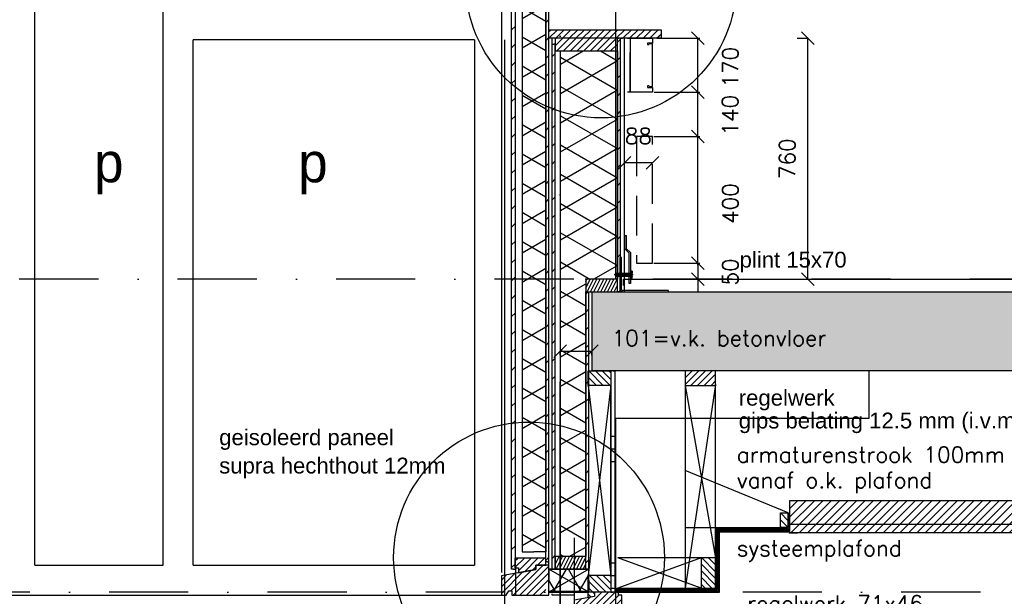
# Model space of a CAD drawing. Extents: x 102559 to 245130, y 44436 to 138999.
# Tile 9 of 30: x 157384 to 160492, y 98295 to 100115. Entities that reach past the tile are written whole.
import ezdxf

# ---------------------------------------------------------------- set-up
doc = ezdxf.new("R2010")
doc.units = 0
doc.header["$LTSCALE"] = 20
doc.header["$MEASUREMENT"] = 0
doc.header["$PDSIZE"] = -1
for name, pattern in [('DASHDOT', [25, 12.5, -6.25, 0, -6.25]), ('DD1', [2.66667, 1.66667, -0.5, 0, -0.5]), ('HIDDEN', [9.375, 6.25, -3.125])]:
    doc.linetypes.add(name, pattern=pattern)
doc.layers.get('0').update_dxf_attribs({"linetype": 'CONTINUOUS'})
doc.layers.get('DEFPOINTS').update_dxf_attribs({"linetype": 'CONTINUOUS'})
for name, color, linetype in [('25', 7, 'CONTINUOUS'), ('_DETAILNUMMERS', 4, 'CONTINUOUS'), ('A--01A1_ACEER', 1, 'CONTINUOUS'), ('A--A21--_F-23-', 9, 'CONTINUOUS'), ('A--A23--_F--3-', 9, 'CONTINUOUS'), ('A--A25--_F--3-', 9, 'CONTINUOUS'), ('A--A35--_F--3-', 9, 'CONTINUOUS'), ('A--A42--_F--3-', 9, 'CONTINUOUS'), ('A--A42--_F-23-', 9, 'CONTINUOUS'), ('A--A42--_F123-', 9, 'CONTINUOUS'), ('A--L13D3_VLOEREN', 3, 'CONTINUOUS'), ('A--L21--', 3, 'CONTINUOUS'), ('A--L21--_F--3-', 7, 'CONTINUOUS'), ('A--L21--_F-23-', 4, 'CONTINUOUS'), ('A--L22--', 3, 'CONTINUOUS'), ('A--L22DC4_BINNENWAND', 4, 'HIDDEN'), ('A--L23--', 7, 'CONTINUOUS'), ('A--L23--_F--3-', 7, 'CONTINUOUS'), ('A--L25--', 7, 'CONTINUOUS'), ('A--L25--_F-23-', 7, 'CONTINUOUS'), ('A--L28D1_KONSTRUKTIES', 1, 'CONTINUOUS'), ('A--L30--', 7, 'CONTINUOUS'), ('A--L30--_F123-', 7, 'CONTINUOUS'), ('A--L31--', 2, 'CONTINUOUS'), ('A--L31--_F--3-', 7, 'CONTINUOUS'), ('A--L31--_F123--A7-BINNENKOZ', 7, 'CONTINUOUS'), ('A--L31A1_BUITENKOZIJN', 1, 'CONTINUOUS'), ('A--L31D1_BUITENKOZIJN', 1, 'CONTINUOUS'), ('A--L35--', 7, 'CONTINUOUS'), ('A--L35--_F-23-', 7, 'CONTINUOUS'), ('A--L35-D2-_PLAFONDS', 2, 'CONTINUOUS'), ('A--L35-D4-_PLAFONDS', 4, 'CONTINUOUS'), ('A--L351-_F-23-', 7, 'CONTINUOUS'), ('A--L35D1_PLAFONDS', 1, 'CONTINUOUS'), ('A--L42--', 7, 'CONTINUOUS'), ('A--L42--_F--3-', 7, 'CONTINUOUS'), ('A--L42--_F-23-', 7, 'CONTINUOUS'), ('A--M$1A-_F123-', 1, 'CONTINUOUS'), ('A--T$1A-_F123_20', 1, 'CONTINUOUS'), ('A--T01A-25_TEKST', 2, 'CONTINUOUS'), ('A--T01A5_TEKST', 4, 'CONTINUOUS'), ('AT$1A---_TEKST', 2, 'CONTINUOUS'), ('STRAMIEN', 8, 'DD1'), ('X--LR---_CP', 7, 'CONTINUOUS')]:
    doc.layers.add(name, color=color, linetype=linetype)
doc.styles.add('ALFA-0_25', font='ROMANS')
doc.styles.add('B-01', font='b-gbp')
doc.styles.add('EB2', font='ARIAL.TTF')
doc.styles.add('HIEMSTRA', font='romans.shx')
doc.dimstyles.get("Standard").update_dxf_attribs({"dimscale": 40, "dimtxt": 2.5, "dimasz": 2, "dimexe": 0.3, "dimexo": 0.3, "dimgap": 2, "dimtad": 1, "dimdec": 0, "dimzin": 0, "dimdsep": 46, "dimtxsty": 'HIEMSTRA', "dimblk1": 'OBLIQUE', "dimblk2": 'OBLIQUE', "dimsah": 1, "dimcen": 0.09, "dimdle": 0.3, "dimclrd": 1, "dimclre": 1, "dimclrt": 3, "dimadec": 0, "dimazin": 0, "dimtfac": 1, "dimtdec": 4, "dimtix": 1, "dimtmove": 2, "dimatfit": 3, "dimldrblk": 'OBLIQUE', "dimfxl": 0, "dimtvp": 625, "dimtolj": 1, "dimtzin": 0, "dimarcsym": 0})
doc.dimstyles.new('STANDARD$0', dxfattribs={"dimscale": 50, "dimtxt": 2.5, "dimasz": 2, "dimexe": 2, "dimexo": 0, "dimgap": 2, "dimtad": 1, "dimdec": 0, "dimzin": 0, "dimdsep": 46, "dimtxsty": 'ALFA-0_25', "dimblk1": 'OBLIQUE', "dimblk2": 'OBLIQUE', "dimsah": 1, "dimcen": -3, "dimdle": 2, "dimclrd": 1, "dimclre": 1, "dimclrt": 2, "dimadec": 0, "dimazin": 0, "dimtfac": 0.666667, "dimtofl": 0, "dimtmove": 2, "dimatfit": 3, "dimldrblk": 'OBLIQUE', "dimfxl": 0, "dimtvp": 0.833333, "dimtolj": 1, "dimtzin": 0, "dimarcsym": 0})
pattern_1 = [(45, (0, 0), (-10.6066, 10.6066), [])]

# ---------------------------------------------------------------- blocks, each defined once
blk = doc.blocks.new('*U298')
at = {"layer": 'A--L23--_F--3-', "color": 2, "linetype": 'Continuous'}
blk.add_lwpolyline([(0, 0), (0, 20), (10155, 20), (10155, 0)], dxfattribs=at)
blk = doc.blocks.new('Q020283-')
at = {"layer": 'A--A25--_F--3-'}
h = blk.add_hatch(dxfattribs=at)
h.set_pattern_fill('ALFALINE', color=256, scale=15, style=0, pattern_type=2)
h.set_pattern_definition(pattern_1)
h.paths.add_polyline_path([(0, 0), (0, 96), (46, 96), (46, 0)])
at = {"layer": 'A--L25--_F-23-', "color": 2, "linetype": 'Continuous'}
blk.add_lwpolyline([(0, 0), (0, 96), (46, 96), (46, 0)], close=True, dxfattribs=at)
at = {"layer": 'X--LR---_CP'}
for p in [(0, 0), (0, 0), (46, 0)]:
    blk.add_point(p, dxfattribs=at)
blk = doc.blocks.new('*U286')
at = {"layer": 'A--A42--_F-23-', "linetype": 'Continuous'}
h = blk.add_hatch(dxfattribs=at)
h.set_pattern_fill('ALFALINE', color=256, scale=40, style=0)
h.set_pattern_definition([(45, (-159069.265, -98379.898), (-28.284271, 28.284271), [])])
h.paths.add_polyline_path([(0, 0), (-5, 0), (-5, 1658), (0, 1658), (5, 1658), (5, 0)])
at = {"layer": 'A--L42--_F-23-', "color": 2, "linetype": 'Continuous'}
for points in [[(0, 0), (-5, 0), (-5, 1658), (0, 1658)], [(0, 0), (5, 0), (5, 1658), (0, 1658)]]:
    blk.add_lwpolyline(points, dxfattribs=at)
blk = doc.blocks.new('*U285')
at = {"layer": 'A--A42--_F-23-', "linetype": 'Continuous'}
h = blk.add_hatch(dxfattribs=at)
h.set_pattern_fill('ALFALINE', color=256, scale=40, style=0)
h.set_pattern_definition([(45, (-158942.265, -98379.898), (-28.284271, 28.284271), [])])
h.paths.add_polyline_path([(0, 0), (-6, 0), (-6, 1930), (0, 1930), (6, 1930), (6, 0)])
at = {"layer": 'A--L42--_F-23-', "color": 2, "linetype": 'Continuous'}
for points in [[(0, 0), (-6, 0), (-6, 1930), (0, 1930)], [(0, 0), (6, 0), (6, 1930), (0, 1930)]]:
    blk.add_lwpolyline(points, dxfattribs=at)
blk = doc.blocks.new('*U284')
at = {"layer": 'A--A42--_F-23-', "linetype": 'Continuous'}
h = blk.add_hatch(dxfattribs=at)
h.set_pattern_fill('ALFALINE', color=256, scale=40, style=0)
h.set_pattern_definition([(45, (-159175.265, -98379.898), (-28.284271, 28.284271), [])])
h.paths.add_polyline_path([(0, 0), (-5, 0), (-5, 875), (0, 875), (5, 875), (5, 0)])
at = {"layer": 'A--L42--_F-23-', "color": 2, "linetype": 'Continuous'}
for points in [[(0, 0), (-5, 0), (-5, 875), (0, 875)], [(0, 0), (5, 0), (5, 875), (0, 875)]]:
    blk.add_lwpolyline(points, dxfattribs=at)
blk = doc.blocks.new('_OBLIQUE')
at = {"color": 0, "linetype": 'ByBlock'}
blk.add_line((-0.5, -0.5), (0.5, 0.5), dxfattribs=at)
blk = doc.blocks.new('*D117')
at = {"color": 1, "linetype": 'ByBlock'}
for p, q in [((159396, 100055.9), (159530.2, 100055.9)), ((159524.2, 99879.9), (159524.2, 100055.9)), ((159386.8, 99885.9), (159530.2, 99885.9))]:
    blk.add_line(p, q, dxfattribs=at)
at = {"layer": 'DEFPOINTS', "color": 0, "linetype": 'ByBlock'}
for p in [(159390, 100055.9), (159524.2, 100055.9), (159380.8, 99885.9)]:
    blk.add_point(p, dxfattribs=at)
at = {"color": 1, "linetype": 'ByBlock', "xscale": 40, "yscale": 40, "zscale": 40}
for p, rotation in [((159524.2, 100055.9), 90), ((159524.2, 99885.9), 270)]:
    blk.add_blockref('_OBLIQUE', p, dxfattribs=dict(at, rotation=rotation))
at = {"color": 2, "linetype": 'ByBlock', "insert": (159627, 99964.6), "char_height": 50, "attachment_point": 5, "rotation": 90, "style": 'HIEMSTRA'}
blk.add_mtext('\\A1;170', dxfattribs=at)
blk = doc.blocks.new('*U283')
at = {"layer": 'A--A42--_F-23-', "linetype": 'Continuous'}
h = blk.add_hatch(dxfattribs=at)
h.set_pattern_fill('ALFALINE', color=256, scale=40, style=0)
h.set_pattern_definition([(45, (-159275.265, -99255.898), (-28.284271, 28.284271), [])])
h.paths.add_polyline_path([(0, 0), (-5, 0), (-5, 800), (0, 800), (5, 800), (5, 0)])
at = {"layer": 'A--L42--_F-23-', "color": 2, "linetype": 'Continuous'}
for points in [[(0, 0), (-5, 0), (-5, 800), (0, 800)], [(0, 0), (5, 0), (5, 800), (0, 800)]]:
    blk.add_lwpolyline(points, dxfattribs=at)
blk = doc.blocks.new('*D118')
at = {"color": 1, "linetype": 'ByBlock'}
for p, q in [((159385.3, 99745.9), (159530.2, 99745.9)), ((159524.2, 99339.9), (159524.2, 99745.9)), ((159385.3, 99345.9), (159530.2, 99345.9))]:
    blk.add_line(p, q, dxfattribs=at)
at = {"layer": 'DEFPOINTS', "color": 0, "linetype": 'ByBlock'}
for p in [(159379.3, 99745.9, -2), (159524.2, 99745.9), (159379.3, 99345.9, -2)]:
    blk.add_point(p, dxfattribs=at)
at = {"color": 1, "linetype": 'ByBlock', "xscale": 40, "yscale": 40, "zscale": 40}
for p, rotation in [((159524.2, 99745.9), 90), ((159524.2, 99345.9), 270)]:
    blk.add_blockref('_OBLIQUE', p, dxfattribs=dict(at, rotation=rotation))
at = {"color": 2, "linetype": 'ByBlock', "insert": (159627, 99534.2), "char_height": 50, "attachment_point": 5, "rotation": 90, "style": 'HIEMSTRA'}
blk.add_mtext('\\A1;400', dxfattribs=at)
blk = doc.blocks.new('*D119')
at = {"color": 1, "linetype": 'ByBlock'}
for p, q in [((159524.2, 99345.9), (159524.2, 99385.9)), ((159385.3, 99345.9), (159530.2, 99345.9)), ((159524.2, 99345.9), (159524.2, 99295.9)), ((159524.2, 99345.9), (159524.2, 99295.9)), ((159493, 99295.9), (159530.2, 99295.9)), ((159524.2, 99295.9), (159524.2, 99255.9))]:
    blk.add_line(p, q, dxfattribs=at)
at = {"layer": 'DEFPOINTS', "color": 0, "linetype": 'ByBlock'}
for p in [(159379.3, 99345.9, -2), (159487, 99295.9, -2), (159524.2, 99295.9)]:
    blk.add_point(p, dxfattribs=at)
at = {"color": 1, "linetype": 'ByBlock', "xscale": 40, "yscale": 40, "zscale": 40}
for p, rotation in [((159524.2, 99345.9), 270), ((159524.2, 99295.9), 90)]:
    blk.add_blockref('_OBLIQUE', p, dxfattribs=dict(at, rotation=rotation))
at = {"color": 2, "linetype": 'ByBlock', "insert": (159627, 99318.4), "char_height": 50, "attachment_point": 5, "rotation": 90, "style": 'HIEMSTRA'}
blk.add_mtext('\\A1;50', dxfattribs=at)
blk = doc.blocks.new('Q031612A')
at = {"layer": 'A--L35--_F-23-', "color": 1, "linetype": 'Continuous'}
for points in [[(0, 0), (0, 11), (-4.5, 11), (-5, 10.5), (-5, -10.5), (-4.5, -11), (0, -11), (0, -4.7), (-4.5, -4.7), (0, -4.7), (0, -11), (-4.5, -11), (-5, -10.5), (-5, -4.2), (-4.5, -4.7), (-5, -5.2)], [(-5, 4.4), (-4.5, 4.9), (-5, 5.4)], [(-4.5, 4.9), (0, 4.9), (0, -4.7)], [(1.7, 4.5), (0.6, -4.4)], [(0.6, 4.5), (0.6, -4.4)], [(3.2, 4.5), (2.1, -4.4)], [(4.7, 4.5), (3.6, -4.4)], [(6.2, 4.5), (5.1, -4.4)], [(7.7, 4.5), (6.6, -4.4)], [(9.2, 4.5), (8.1, -4.4)], [(10.7, 4.5), (9.6, -4.4)], [(12.3, 4.5), (11.2, -4.4)], [(13.8, 4.5), (12.7, -4.4)], [(15.3, 4.5), (14.2, -4.4)], [(16.8, 4.5), (15.7, -4.4)], [(18.3, 4.5), (17.2, -4.4)], [(19.8, 4.5), (18.7, -4.4)], [(21.3, 4.5), (20.2, -4.4)], [(22.8, 4.5), (21.7, -4.4)], [(24.3, 4.5), (23.2, -4.4)], [(25.9, 4.5), (24.8, -4.4)], [(27.4, 4.5), (26.3, -4.4)], [(28.9, 4.5), (27.8, -4.4)], [(30.4, 4.5), (29.3, -4.4)], [(31.9, 4.5), (30.8, -4.4)], [(33.4, 4.5), (32.3, -4.4)], [(34.9, 4.5), (33.8, -4.4)], [(36.4, 4.5), (35.3, -4.4)], [(37.9, 4.5), (36.8, -4.4)], [(39.5, 4.5), (38.4, -4.4)], [(41, 4.5), (39.9, -4.4)], [(42.5, 4.5), (41.4, -4.4)], [(44, 4.5), (42.9, -4.4)], [(45.5, 4.5), (44.4, -4.4)], [(47, 4.5), (45.9, -4.4)], [(47.6, -2.8), (47.5, -4.1)]]:
    blk.add_lwpolyline(points, dxfattribs=at)
blk.add_lwpolyline([(47.6, 4), (47.1, 4.5), (0, 4.5), (0, -4.4), (47.1, -4.4), (47.6, -3.9)], close=True, dxfattribs=at)
at = {"layer": 'A--L351-_F-23-', "color": 1, "linetype": 'DASHDOT'}
blk.add_lwpolyline([(-7.9, 0), (51.6, 0)], dxfattribs=at)
at = {"layer": 'X--LR---_CP', "color": 1, "linetype": 'DASHDOT'}
blk.add_point((0, 0), dxfattribs=at)
blk.add_point((0, 0), dxfattribs=at)
blk.add_point((0, 0), dxfattribs=at)
blk = doc.blocks.new('*D120')
at = {"color": 1, "linetype": 'ByBlock'}
for p, q in [((159386.8, 99885.9), (159530.2, 99885.9)), ((159524.2, 99739.9), (159524.2, 99885.9)), ((159385.3, 99745.9), (159530.2, 99745.9))]:
    blk.add_line(p, q, dxfattribs=at)
at = {"layer": 'DEFPOINTS', "color": 0, "linetype": 'ByBlock'}
for p in [(159380.8, 99885.9, -2), (159524.2, 99885.9), (159379.3, 99745.9, -2)]:
    blk.add_point(p, dxfattribs=at)
at = {"color": 1, "linetype": 'ByBlock', "xscale": 40, "yscale": 40, "zscale": 40}
for p, rotation in [((159524.2, 99885.9), 90), ((159524.2, 99745.9), 270)]:
    blk.add_blockref('_OBLIQUE', p, dxfattribs=dict(at, rotation=rotation))
at = {"color": 2, "linetype": 'ByBlock', "insert": (159626.3, 99812.9), "char_height": 50, "attachment_point": 5, "rotation": 90, "style": 'HIEMSTRA'}
blk.add_mtext('\\A1;140', dxfattribs=at)
blk = doc.blocks.new('NH40_196')
at = {"layer": 'A--A25--_F--3-'}
h = blk.add_hatch(dxfattribs=at)
h.set_pattern_fill('ALFALINE', color=256, scale=15, style=0, pattern_type=2)
h.set_pattern_definition([(45, (-6, 0), (-10.6066, 10.6066), [])])
h.paths.add_polyline_path([(0, 0), (0, 196), (40, 196), (40, 0)])
at = {"layer": 'A--L25--_F-23-', "color": 2, "linetype": 'Continuous'}
blk.add_lwpolyline([(0, 0), (0, 196), (40, 196), (40, 0)], close=True, dxfattribs=at)
at = {"layer": 'X--LR---_CP'}
for p in [(0, 0), (0, 0), (40, 0)]:
    blk.add_point(p, dxfattribs=at)
blk = doc.blocks.new('*U282')
at = {"layer": 'A--A42--_F--3-', "linetype": 'Continuous'}
h = blk.add_hatch(dxfattribs=at)
h.set_pattern_fill('ALFALINE', color=256, scale=40, angle=45, style=0)
h.set_pattern_definition([(90, (-159286.515, -99255.898), (-40, 7e-15), [])])
h.paths.add_polyline_path([(0, 0), (-6.25, 0), (-6.25, 800), (0, 800), (6.25, 800), (6.25, 0)])
at = {"layer": 'A--L42--_F--3-', "color": 3, "linetype": 'Continuous'}
for points in [[(0, 0), (-6.25, 0), (-6.25, 800), (0, 800)], [(0, 0), (-6.25, 0), (-6.25, 800), (0, 800)], [(0, 0), (-6.25, 0), (-6.25, 800), (0, 800)], [(0, 0), (6.25, 0), (6.25, 800), (0, 800)]]:
    blk.add_lwpolyline(points, dxfattribs=at)
blk = doc.blocks.new('*U281')
at = {"layer": 'A--A42--_F-23-', "linetype": 'Continuous'}
h = blk.add_hatch(dxfattribs=at)
h.set_pattern_fill('ALFALINE', color=256, scale=40, style=0)
h.set_pattern_definition([(45, (-159049.265, -98402.898), (-28.284271, 28.284271), [])])
h.paths.add_polyline_path([(0, 0), (-5, 0), (-5, 1910), (0, 1910), (5, 1910), (5, 0)])
at = {"layer": 'A--L42--_F-23-', "color": 2, "linetype": 'Continuous'}
for points in [[(0, 0), (-5, 0), (-5, 1910), (0, 1910)], [(0, 0), (5, 0), (5, 1910), (0, 1910)]]:
    blk.add_lwpolyline(points, dxfattribs=at)
blk = doc.blocks.new('*U280')
at = {"layer": 'A--A21--_F-23-', "linetype": 'Continuous'}
h = blk.add_hatch(dxfattribs=at)
h.set_pattern_fill('ALFAISO', color=256, scale=80, angle=270, style=0)
h.set_pattern_definition([(330, (-40, 7e-15), (40, 69.282), []), (30, (-40, 7e-15), (-40, 69.282), [])])
h.paths.add_polyline_path([(0, 0), (37.5, 0), (37.5, -1842), (0, -1842), (-37.5, -1842), (-37.5, 0)])
at = {"layer": 'A--L21--_F--3-', "color": 3, "linetype": 'Continuous'}
for points in [[(0, 0), (-37.5, 0), (-37.5, -1842), (0, -1842)], [(0, 0), (37.5, 0), (37.5, -1842), (0, -1842)]]:
    blk.add_lwpolyline(points, dxfattribs=at)
blk = doc.blocks.new('*D121')
at = {"color": 1, "linetype": 'ByBlock'}
for p, q in [((159838, 100055.9), (159871.4, 100055.9)), ((159871.4, 99295.9), (159871.4, 100055.9)), ((159838, 99295.9), (159871.4, 99295.9))]:
    blk.add_line(p, q, dxfattribs=at)
at = {"layer": 'DEFPOINTS', "color": 0, "linetype": 'ByBlock'}
for p in [(159838, 100055.9), (159871.4, 100055.9), (159838, 99295.9)]:
    blk.add_point(p, dxfattribs=at)
at = {"color": 1, "linetype": 'ByBlock', "xscale": 40, "yscale": 40, "zscale": 40}
for p, rotation in [((159871.4, 100055.9), 90), ((159871.4, 99295.9), 270)]:
    blk.add_blockref('_OBLIQUE', p, dxfattribs=dict(at, rotation=rotation))
at = {"color": 2, "linetype": 'ByBlock', "insert": (159806.4, 99675.9), "char_height": 50, "attachment_point": 5, "rotation": 90, "style": 'ALFA-0_25'}
blk.add_mtext('\\A1;760', dxfattribs=at)
blk = doc.blocks.new('KABELGOOT')
at = {"layer": 'A--L22DC4_BINNENWAND'}
for points in [[(60, -150), (55, -150), (55, -155), (70, -155), (70, -170), (0, -170), (0, 0), (70, 0), (70, -15), (55, -15), (55, -20), (60, -20)], [(60, -152.5), (70, -152.5), (70, -55), (70, -17.5), (60, -17.5)]]:
    blk.add_lwpolyline(points, dxfattribs=at)
at = {"layer": 'X--LR---_CP'}
blk.add_point((0, 0), dxfattribs=at)
blk = doc.blocks.new('*D122')
at = {"color": 1, "linetype": 'ByBlock'}
blk.add_line((159380.8, 99662.6), (159292.8, 99662.6), dxfattribs=at)
at = {"layer": 'DEFPOINTS', "color": 0, "linetype": 'ByBlock'}
for p in [(159292.8, 99662.6), (159292.8, 99662.6), (159380.8, 99662.6)]:
    blk.add_point(p, dxfattribs=at)
at = {"color": 1, "linetype": 'ByBlock', "xscale": 40, "yscale": 40, "zscale": 40, "rotation": 180}
blk.add_blockref('_OBLIQUE', (159292.8, 99662.6), dxfattribs=at)
at = {"color": 1, "linetype": 'ByBlock', "xscale": 40, "yscale": 40, "zscale": 40}
blk.add_blockref('_OBLIQUE', (159380.8, 99662.6), dxfattribs=at)
at = {"color": 2, "linetype": 'ByBlock', "insert": (159336.8, 99747.6), "char_height": 50, "attachment_point": 5, "style": 'ALFA-0_25'}
blk.add_mtext('\\A1;88', dxfattribs=at)
blk = doc.blocks.new('KOZIJN_VP_LINKS')
at = {"layer": 'A--A35--_F--3-'}
h = blk.add_hatch(dxfattribs=at)
h.set_pattern_fill('ALFALINE', color=256, scale=15, style=0, pattern_type=2)
h.set_pattern_definition([(45, (-7567.6, -5677.841), (-10.606602, 10.606602), [])])
h.paths.add_polyline_path([(-106, 107.2), (-106, 76.2), (-96, 76.2), (-96, 61.1), (-41, 71), (-41, 85), (-10, 85), (-10, 107.2), (-106, 107.2), (-106, 76.6)])
h = blk.add_hatch(dxfattribs=at)
h.set_pattern_fill('ALFALINE', color=256, scale=15, style=0)
h.set_pattern_definition([(45, (-152589.265, -93292.88), (-10.6066017, 10.6066017), [])])
h.paths.add_polyline_path([(-105, 59.5), (-150, 51.5), (-150, -10), (-135, -10), (-127, 4), (-105, 4)])
h.paths.add_polyline_path([(-35, 85), (-41, 85), (-41, 71), (-105, 59.5), (-105, 4), (-117, 4), (-117, -10), (-35, -10)])
h.paths.add_polyline_path([(0, 85), (-25.1, 85), (-25.1, -10), (-25, -10), (-10, -10), (-10, 20), (0, 20)])
h.paths.add_polyline_path([(-25.1, 85), (-35, 85), (-35, -10), (-25.1, -10)])
at = {"layer": 'A--L31--_F--3-', "color": 2, "linetype": 'Continuous'}
for points in [[(-106, 107.2), (-106, 76.2), (-96, 76.2), (-96, 61.1), (-41, 71), (-41, 85), (-10, 85), (-10, 107.2), (-106, 107.2), (-106, 76.6)], [(-41, 85), (-41, 71), (-150, 51.5), (-150, -10), (-135, -10), (-127, 4), (-117, 4), (-117, -10), (-10, -10), (0, -10), (0, 20), (0, 85)]]:
    blk.add_lwpolyline(points, close=True, dxfattribs=at)
at = {"layer": 'X--LR---_CP'}
blk.add_point((0, 0), dxfattribs=at)
blk = doc.blocks.new('*U279')
at = {"layer": 'A--L30--_F123-', "color": 1, "linetype": 'Continuous'}
blk.add_lwpolyline([(0, 0), (0, -5), (-70, -5), (-70, 0)], dxfattribs=at)
blk.add_lwpolyline([(0, 0), (0, -5), (-70, -5), (-70, 0)], dxfattribs=at)
blk = doc.blocks.new('*U278')
at = {"layer": 'A--L30--_F123-', "color": 1, "linetype": 'Continuous'}
blk.add_lwpolyline([(0, 0), (9, 0), (9, -170), (0, -170)], dxfattribs=at)
blk.add_lwpolyline([(0, 0), (9, 0), (9, -170), (0, -170)], dxfattribs=at)
blk = doc.blocks.new('*U277')
at = {"layer": 'A--A21--_F-23-', "linetype": 'Continuous'}
h = blk.add_hatch(dxfattribs=at)
h.set_pattern_fill('ALFAISO', color=256, scale=70, angle=180, style=0)
h.set_pattern_definition([(240, (4e-15, 35), (60.622, -35), []), (300, (4e-15, 35), (60.622, 35), [])])
h.paths.add_polyline_path([(0, 0), (0, -35), (-126, -35), (-126, 0), (-126, 35), (0, 35)])
at = {"layer": 'A--L21--_F--3-', "color": 3, "linetype": 'Continuous'}
for points in [[(0, 0), (0, 35), (-126, 35), (-126, 0)], [(0, 0), (0, -35), (-126, -35), (-126, 0)]]:
    blk.add_lwpolyline(points, dxfattribs=at)
blk = doc.blocks.new('*D137')
at = {"color": 1, "linetype": 'ByBlock'}
for p, q in [((159089.3, 99056.2), (159089.3, 99068)), ((159089.3, 99068), (159190.2, 99068)), ((159190.2, 99056.2), (159190.2, 99068))]:
    blk.add_line(p, q, dxfattribs=at)
at = {"layer": 'DEFPOINTS', "color": 0, "linetype": 'ByBlock'}
for p in [(159089.3, 99056.2), (159190.2, 99068), (159190.2, 99056.2)]:
    blk.add_point(p, dxfattribs=at)
at = {"color": 1, "linetype": 'ByBlock', "xscale": 40, "yscale": 40, "zscale": 40, "rotation": 180}
blk.add_blockref('_OBLIQUE', (159089.3, 99068), dxfattribs=at)
at = {"color": 1, "linetype": 'ByBlock', "xscale": 40, "yscale": 40, "zscale": 40}
blk.add_blockref('_OBLIQUE', (159190.2, 99068), dxfattribs=at)
at = {"color": 2, "linetype": 'ByBlock', "insert": (159590.7, 99109.5), "char_height": 50, "attachment_point": 5, "style": 'ALFA-0_25'}
blk.add_mtext('\\A1;101=v.k. betonvloer', dxfattribs=at)
blk = doc.blocks.new('KOZIJN_VP')
at = {"layer": 'A--A35--_F--3-'}
h = blk.add_hatch(dxfattribs=at)
h.set_pattern_fill('ALFALINE', color=256, scale=15, angle=90, style=0, pattern_type=2)
h.set_pattern_definition([(135, (447.376, -368.997), (-10.6066, -10.6066), [])])
h.paths.add_polyline_path([(-91, 53.4), (-20, 53.4), (-20, 0), (-71, 0), (-71, -14), (-91, -17.6)])
h = blk.add_hatch(dxfattribs=at)
h.set_pattern_fill('ALFALINE', color=256, scale=15, style=0, pattern_type=2)
h.set_pattern_definition([(45, (447.39, -368.997), (-10.6066, 10.6066), [])])
h.paths.add_polyline_path([(-102, -95), (-26, -95), (-26, -74), (15, -74), (15, -10), (5, -10), (5, 0), (-71, 0), (-71, -14), (-135, -25.4), (-135, -95), (-120, -95), (-112, -81), (-102, -81)])
at = {"layer": 'A--L31--_F--3-', "color": 2, "linetype": 'Continuous'}
for points in [[(-91, 53.4), (-20, 53.4), (-20, 0), (-71, 0), (-71, -14), (-91, -17.6), (-91, 53.4)], [(-102, -95), (-26, -95), (-26, -74), (15, -74), (15, -10), (5, -10), (5, 0), (-71, 0), (-71, -14), (-135, -25.4), (-135, -95), (-120, -95), (-112, -81), (-102, -81)]]:
    blk.add_lwpolyline(points, close=True, dxfattribs=at)
at = {"layer": 'X--LR---_CP', "color": 1}
blk.add_point((0, 0), dxfattribs=at)
blk = doc.blocks.new('*U273')
at = {"layer": 'A--A42--_F123-', "linetype": 'Continuous'}
h = blk.add_hatch(dxfattribs=at)
h.set_pattern_fill('ALFAPLST', color=256, scale=400, angle=180, style=0)
h.set_pattern_definition([(180, (0, 0), (-2e-11, -400), []), (180, (-2e-12, -40), (-2e-11, -400), []), (180, (-3e-12, -80), (-2e-11, -400), [])])
h.paths.add_polyline_path([(0, 0), (6, 0), (6, -698), (0, -698), (-6, -698), (-6, 0)])
at = {"layer": 'A--L42--_F--3-', "color": 3, "linetype": 'Continuous'}
for points in [[(0, 0), (-6, 0), (-6, -698), (0, -698)], [(0, 0), (6, 0), (6, -698), (0, -698)]]:
    blk.add_lwpolyline(points, dxfattribs=at)
blk = doc.blocks.new('Q020279-')
at = {"layer": 'A--A25--_F--3-'}
h = blk.add_hatch(dxfattribs=at)
h.set_pattern_fill('ALFALINE', color=256, scale=15, style=0, pattern_type=2)
h.set_pattern_definition(pattern_1)
h.paths.add_polyline_path([(0, 0), (0, 71), (46, 71), (46, 0)])
at = {"layer": 'A--L25--_F-23-', "color": 2, "linetype": 'Continuous'}
blk.add_lwpolyline([(0, 0), (0, 71), (46, 71), (46, 0)], close=True, dxfattribs=at)
at = {"layer": 'X--LR---_CP'}
for p in [(0, 0), (0, 0), (46, 0)]:
    blk.add_point(p, dxfattribs=at)
blk = doc.blocks.new('*U253')
at = {"layer": 'A--A42--_F--3-', "linetype": 'Continuous'}
h = blk.add_hatch(dxfattribs=at)
h.set_pattern_fill('ALFALINE', color=256, scale=4, angle=135, style=0)
h.set_pattern_definition([(180, (0, 0), (-9e-16, -4), [])])
h.paths.add_polyline_path([(0, 0), (0, 6), (311.9, 6), (317.9, 0), (323.9, -6), (0, -6)])
at = {"layer": 'A--L42--_F--3-', "color": 3, "linetype": 'Continuous'}
for points in [[(0, 0), (0, 6), (311.9, 6), (311.9, 6)], [(0, 0), (0, -6), (323.9, -6), (323.9, -6)]]:
    blk.add_lwpolyline(points, dxfattribs=at)
blk = doc.blocks.new('*U252')
at = {"layer": 'A--A42--_F--3-', "linetype": 'Continuous'}
h = blk.add_hatch(dxfattribs=at)
h.set_pattern_fill('ALFALINE', color=256, scale=4, angle=225, style=0)
h.set_pattern_definition([(270, (0, 0), (4, 6e-13), [])])
h.paths.add_polyline_path([(0, 0), (6, -6), (6, 182.8), (0, 188.8), (-6, 194.8), (-6, 6)])
at = {"layer": 'A--L42--_F--3-', "color": 3, "linetype": 'Continuous'}
for points in [[(-6, 6), (-6, 6), (-6, 194.8), (-6, 194.8)], [(6, -6), (6, -6), (6, 182.8), (6, 182.8)]]:
    blk.add_lwpolyline(points, dxfattribs=at)
blk = doc.blocks.new('*U251')
at = {"layer": 'A--A42--_F--3-', "linetype": 'Continuous'}
h = blk.add_hatch(dxfattribs=at)
h.set_pattern_fill('ALFALINE', color=256, scale=4, angle=315, style=0)
h.set_pattern_definition([(0, (0, 0), (1e-15, 4), [])])
h.paths.add_polyline_path([(0, 0), (0, -6), (-217.3, -6), (-223.3, 0), (-229.3, 6), (0, 6)])
at = {"layer": 'A--L42--_F--3-', "color": 3, "linetype": 'Continuous'}
for points in [[(0, 0), (0, 6), (-229.3, 6), (-229.3, 6)], [(0, 0), (0, -6), (-217.3, -6), (-217.3, -6)]]:
    blk.add_lwpolyline(points, dxfattribs=at)

msp = doc.modelspace()

# ---------------------------------------------------------------- hatches: boundary and pattern name
at = {"layer": 'A--01A1_ACEER', "linetype": 'Continuous'}
h = msp.add_hatch(dxfattribs=at)
h.set_pattern_fill('ANSI31', color=256, scale=150, style=0)
h.set_pattern_definition([(45, (517.222, 3550.212), (-13.2582521, 13.2582521), [])])
h.paths.add_polyline_path([(159813.8, 98496.1), (164439.3, 98496.1), (164439.3, 98596.1), (159813.8, 98596.1)])
at = {"layer": 'A--A21--_F-23-'}
h = msp.add_hatch(dxfattribs=at)
h.set_pattern_fill('ALFAISO', color=256, scale=80, angle=270, style=0, pattern_type=2)
h.set_pattern_definition([(210, (230709.5, -3429.7), (-40, 69.28203), []), (150, (230709.5, -3429.7), (40, 69.28203), [])])
h.paths.add_polyline_path([(159170.3, 98419.9), (159090.3, 98419.9), (159090.3, 100015.9), (159270.3, 100015.9), (159270.3, 99295.9), (159170.3, 99295.9)])
at = {"layer": 'A--A23--_F--3-'}
h = msp.add_hatch(dxfattribs=at)
h.set_pattern_fill('ALFABET', color=256, scale=20, angle=1, style=0, pattern_type=2)
h.set_pattern_definition([(134, (241576.95, 3500), (86.32078, 83.359), []), (129, (241576.95, 3500), (-143.64922, -10.04493), [15, -165]), (184, (241576.95, 3500), (30.37155, 149.9312), [12, -132]), (78.5486, (241564.97, 3499.16), (-113.27778, 139.88618), [12.74804, -140.22842]), (132.8158, (241577.64, 3540), (-213.99344, -29.37358), [22.5, -247.5]), (82.3644, (241559.81, 3537.55), (-183.50393, 198.05632), [19.12206, -210.3426]), (187.8158, (241577.64, 3540), (-183.50378, 198.05647), [18, -198]), (158, (241557.47, 3530.34), (-120.76856, -78.42802), [15, -165]), (213, (241557.47, 3530.34), (-46.12453, 145.8572), [12, -132]), (107.5486, (241547.41, 3523.81), (-166.89315, 67.42906), [12.74804, -140.22842]), (141.5, (241576.946, 3500), (-1.26964, 66.611074), [0, -130.4, 0, -134, 0, -132.5]), (171.5, (241576.946, 3500), (-51.229207, 79.788568), [0, -76.4, 0, -127.4, 0, -50.5]), (211.5, (241621.54, 3499.22), (-106.826954, -2.64699), [0, -50, 0, -156, 0, -207]), (221.5, (241641.54, 3498.87), (-116.270055, 22.05355), [0, -65, 0, -103.6, 0, -147]), (221.5, (241641.54, 3498.87), (-116.270055, 22.05355), [0, -65, 0, -103.6, 0, -147])])
h.paths.add_polyline_path([(169694.3, 99005.9), (159190.3, 99005.9), (159190.3, 99255.9), (169694.3, 99255.9)])
at = {"layer": 'A--A25--_F--3-'}
h = msp.add_hatch(dxfattribs=at)
h.set_pattern_fill('ALFALINE', color=256, scale=15, style=0, pattern_type=2)
h.set_pattern_definition([(63.435, (159172.265, 99249.898), (5.3033, -10.6066), [])])
h.paths.add_polyline_path([(159170.3, 99255.9), (159270.3, 99255.9), (159270.3, 99295.9), (159170.3, 99295.9)])
h = msp.add_hatch(dxfattribs=at)
h.set_pattern_fill('ALFALINE', color=256, scale=15, angle=90, style=0, pattern_type=2)
h.set_pattern_definition([(135, (159809.568, 98511.615), (-10.6066, -10.6066), [])])
h.paths.add_polyline_path([(159809.6, 98511.6), (159784.8, 98511.7), (159784.8, 98557.6), (159809.6, 98557.6)])
h = msp.add_hatch(dxfattribs=at)
h.set_pattern_fill('ALFALINE', color=256, scale=15, style=0, pattern_type=2)
h.set_pattern_definition([(63.435, (159072.265, 98411.898), (5.3033, -10.6066), [])])
h.paths.add_polyline_path([(159074.3, 98379.9), (159170.3, 98379.9), (159170.3, 98419.9), (159074.3, 98419.9)])

# ---------------------------------------------------------------- linework, layer by layer
msp.add_line((159054.3, 98402.9), (159054.3, 98563.7))
at = {"layer": '_DETAILNUMMERS'}
for centre in [(159218.8, 100232.1), (158991.4, 98417.4, 0)]:
    msp.add_circle(centre, 427.3, dxfattribs=at)
at = {"layer": 'A--01A1_ACEER', "color": 2}
msp.add_line((159064.3, 100037.9), (159064.3, 100055.9), dxfattribs=at)
at = {"layer": 'A--01A1_ACEER'}
for p, q in [((159089.3, 98251.2), (159089.3, 98971.2)), ((159134.3, 98479.6), (159134.3, 98061)), ((158948.3, 98390.5), (158948.3, 98298.5)), ((158914.3, 98345.9), (158914.3, 96154.6))]:
    msp.add_line(p, q, dxfattribs=at)
at = {"layer": 'A--A35--_F--3-'}
for p, q in [((159054.3, 100077), (159060.2, 100082.9)), ((159054.4, 100055.9), (159081.4, 100082.9)), ((159075.6, 100055.9), (159102.6, 100082.9)), ((159096.8, 100055.9), (159123.8, 100082.9)), ((159118, 100055.9), (159145, 100082.9)), ((159139.2, 100055.9), (159166.2, 100082.9)), ((159160.4, 100055.9), (159187.4, 100082.9)), ((159181.7, 100055.9), (159208.7, 100082.9)), ((159214.3, 100067.3), (159229.9, 100082.9)), ((159224.1, 100055.9), (159251.1, 100082.9)), ((159245.3, 100055.9), (159272.3, 100082.9)), ((159266.5, 100055.9), (159293.5, 100082.9)), ((159287.7, 100055.9), (159314.7, 100082.9)), ((159308.9, 100055.9), (159335.9, 100082.9)), ((159330.1, 100055.9), (159357.1, 100082.9)), ((159351.4, 100055.9), (159378.4, 100082.9)), ((159372.6, 100055.9), (159399.6, 100082.9)), ((159202.9, 100055.9), (159214.3, 100067.3)), ((159393.8, 100055.9), (159408.8, 100069.4))]:
    msp.add_line(p, q, dxfattribs=at)
at = {"layer": 'A--L13D3_VLOEREN'}
for p, q in [((159279.3, 99255.9), (159279.3, 99363.9)), ((159283.3, 99363.9), (159279.3, 99363.9)), ((159283.3, 99259.9), (159283.3, 99363.9)), ((159431.3, 99259.9), (159283.8, 99259.9)), ((159431.3, 99255.9), (159431.3, 99259.9))]:
    msp.add_line(p, q, dxfattribs=at)
msp.add_lwpolyline([(159307.3, 99281.9), (159307.3, 99378.2), (159294.3, 99391.2), (159294.3, 99433.2), (159298.3, 99433.2), (159298.3, 99392.9), (159311.3, 99379.9), (159311.3, 99281.9)], close=True, dxfattribs=at)
at = {"layer": 'A--L21--'}
msp.add_lwpolyline([(159170.3, 98419.9), (159090.3, 98419.9), (159090.3, 100015.9), (159270.3, 100015.9), (159270.3, 99295.9), (159170.3, 99295.9), (159170.3, 98419.9)], close=True, dxfattribs=at)
at = {"layer": 'A--L21--_F-23-', "linetype": 'Continuous'}
msp.add_lwpolyline([(169444.3, 99005.9), (159190.3, 99005.9), (159190.3, 99255.9), (169444.3, 99255.9)], dxfattribs=at)
at = {"layer": 'A--L22DC4_BINNENWAND'}
msp.add_lwpolyline([(159380.8, 99745.9), (159330.8, 99745.9), (159330.8, 99345.9), (159380.8, 99345.9)], close=True, dxfattribs=at)
at = {"layer": 'A--L25--_F-23-', "color": 2, "linetype": 'Continuous'}
for p, q in [((159270.3, 99295.9), (159170.3, 99295.9)), ((159170.3, 99295.9), (159170.3, 99255.9)), ((159270.3, 99255.9), (159270.3, 99295.9)), ((159170.3, 99255.9), (159270.3, 99255.9)), ((159170.3, 98419.9), (159074.3, 98419.9)), ((159074.3, 98419.9), (159074.3, 98379.9)), ((159170.3, 98379.9), (159170.3, 98419.9)), ((159074.3, 98379.9), (159170.3, 98379.9))]:
    msp.add_line(p, q, dxfattribs=at)
msp.add_lwpolyline([(159809.6, 98511.6), (159784.8, 98511.7), (159784.8, 98557.6), (159809.6, 98557.6)], close=True, dxfattribs=at)
at = {"layer": 'A--L28D1_KONSTRUKTIES'}
for points in [[(160064.3, 102505.9), (160064.3, 102355.9), (159264.3, 102355.9), (159264.3, 99295.9)], [(160064.3, 99005.9), (160064.3, 98855.9), (159264.3, 98855.9), (159264.3, 95795.9)]]:
    msp.add_lwpolyline(points, dxfattribs=at)
at = {"layer": 'A--L31--_F--3-', "color": 2, "linetype": 'Continuous'}
msp.add_lwpolyline([(159054.3, 100082.9), (159408.8, 100082.9), (159408.8, 100055.9), (159054.3, 100055.9)], close=True, dxfattribs=at)
at = {"layer": 'A--L31--_F123--A7-BINNENKOZ'}
for p, q in [((157431.3, 98392.9), (157431.3, 100291.4)), ((157836.3, 98392.9), (157836.3, 100291.4)), ((158819.3, 100051.4), (157931.3, 100051.4)), ((157931.3, 98392.9), (157931.3, 100051.4)), ((158819.3, 100051.4), (158819.3, 98392.9)), ((158914.3, 100051.4), (158914.3, 98297.9)), ((157431.3, 98392.9), (157836.3, 98392.9)), ((157931.3, 98392.9), (158819.3, 98392.9)), ((157336.3, 98297.9), (158914.3, 98297.9))]:
    msp.add_line(p, q, dxfattribs=at)
at = {"layer": 'A--L31A1_BUITENKOZIJN'}
for points in [[(158904.3, 103507.3), (158904.3, 98369.3)], [(159054.3, 98337.9), (159054.3, 101395)]]:
    msp.add_lwpolyline(points, dxfattribs=at)
at = {"layer": 'A--L31D1_BUITENKOZIJN'}
for p, q in [((159249.3, 98959.9), (159178.3, 98361.3)), ((159178.3, 98959.9), (159249.3, 98361.3)), ((159249.3, 98361.3), (159249.3, 98959.9)), ((159580.3, 98963.5), (159484.3, 98319.9)), ((159484.3, 98959.9), (159484.3, 98319.9)), ((159484.3, 98959.9), (159580.3, 98415.9)), ((159580.3, 98415.9), (159580.3, 98963.5)), ((159534.3, 98415.9), (159272.3, 98415.9)), ((159534.3, 98319.9), (159272.3, 98415.9)), ((159534.3, 98415.9), (159272.3, 98319.9)), ((159180.3, 98379.9), (159054.2, 98307.9)), ((159180.3, 98307.9), (159054.3, 98379.9)), ((159054.3, 98379.9), (159180.3, 98379.9)), ((159054.2, 98307.9), (159180.3, 98307.9))]:
    msp.add_line(p, q, dxfattribs=at)
at = {"layer": 'A--L35-D2-_PLAFONDS'}
for points in [[(164407, 98521.1), (159813.8, 98521.1)], [(159813.8, 98496.1), (164407, 98496.1)]]:
    msp.add_lwpolyline(points, dxfattribs=at)
at = {"layer": 'A--L35-D4-_PLAFONDS'}
for p, q in [((159813.8, 98493.9), (159813.8, 98543.9)), ((159838.8, 98493.9), (159813.8, 98493.9))]:
    msp.add_line(p, q, dxfattribs=at)
at = {"layer": 'A--L35D1_PLAFONDS', "linetype": 'Continuous'}
msp.add_lwpolyline([(159813.8, 98496.1), (164439.3, 98496.1), (164439.3, 98596.1), (159813.8, 98596.1)], close=True, dxfattribs=at)
at = {"layer": 'A--T01A5_TEKST', "color": 1}
msp.add_lwpolyline([(159484.3, 98511.7), (159809.6, 98511.7), (159809.6, 98557.6), (159484.3, 98691.4)], close=True, dxfattribs=at)
at = {"layer": 'STRAMIEN', "linetype": 'DASHDOT'}
for p, q in [((159089.3, 109939.1), (159089.3, 90611.2)), ((215143.6, 99295.9), (151764.3, 99295.9)), ((160916.4, 98307.9), (152270.7, 98307.9))]:
    msp.add_line(p, q, dxfattribs=at)
at = {"layer": 'X--LR---_CP'}
for p in [(159170.3, 99295.9), (159170.3, 99255.9), (159170.3, 99255.9), (159074.3, 98419.9), (159074.3, 98379.9), (159074.3, 98379.9)]:
    msp.add_point(p, dxfattribs=at)

# ---------------------------------------------------------------- block references
at = {"layer": '25', "rotation": 90}
msp.add_blockref('Q020279-', (159249.3, 98959.9), dxfattribs=at)
at = {"layer": 'A--L21--'}
for name, p in [('*U280', (159006.8, 100276.9)), ('*U277', (159180.3, 98344.9))]:
    msp.add_blockref(name, p, dxfattribs=at)
at = {"layer": 'A--L22--'}
msp.add_blockref('KABELGOOT', (159310.8, 100055.9), dxfattribs=at)
at = {"layer": 'A--L23--'}
msp.add_blockref('*U298', (159289.3, 99275.9), dxfattribs=at)
at = {"layer": 'A--L25--', "xscale": -1}
for name, p, rotation in [('NH40_196', (159074.3, 100015.9), 270), ('Q020283-', (159580.3, 99005.9), 90)]:
    msp.add_blockref(name, p, dxfattribs=dict(at, rotation=rotation))
msp.add_blockref('Q020283-', (159580.3, 98319.9), dxfattribs=at)
at = {"layer": 'A--L30--'}
for name, p in [('*U278', (159301.8, 100055.9)), ('*U279', (159134.3, 98302.9))]:
    msp.add_blockref(name, p, dxfattribs=at)
at = {"layer": 'A--L31--'}
for name, p in [('KOZIJN_VP_LINKS', (159054.2, 98307.9)), ('KOZIJN_VP', (159269.3, 98307.9))]:
    msp.add_blockref(name, p, dxfattribs=at)
at = {"layer": 'A--L35--', "rotation": 180}
msp.add_blockref('Q031612A', (159312.3, 99309.4), dxfattribs=at)
at = {"layer": 'A--L42--'}
for name, p in [('*U285', (158942.3, 98379.9)), ('*U281', (159049.3, 98402.9)), ('*U283', (159275.3, 99255.9)), ('*U282', (159286.5, 99255.9)), ('*U286', (159069.3, 98379.9)), ('*U284', (159175.3, 98379.9)), ('*U273', (159255.8, 99005.9)), ('*U252', (159586.3, 98313.9)), ('*U251', (159809.6, 98502.7)), ('*U253', (159268.4, 98313.9))]:
    msp.add_blockref(name, p, dxfattribs=at)

# ---------------------------------------------------------------- texts
at = {"layer": 'A--01A1_ACEER', "linetype": 'Continuous', "style": 'HIEMSTRA'}
for s, p in [('armaturenstrook 100mm ', (159647.4, 98716.6)), ('vanaf o.k. plafond', (159647.4, 98636.4)), ('systeemplafond', (159647.4, 98421.3))]:
    msp.add_text(s, height=50, dxfattribs=at).set_placement(p)
at = {"layer": 'A--T$1A-_F123_20', "style": 'EB2'}
for s, p in [('plint 15x70', (159656.1, 99332.2, 0)), ('regelwerk ', (159653.4, 98896.4)), ('gips belating 12.5 mm (i.v.m. brandwerendheid)', (159653.4, 98824.4)), ('geisoleerd paneel', (158013.5, 98771.6)), ('supra hechthout 12mm', (158013.5, 98682.2))]:
    msp.add_text(s, height=50, dxfattribs=at).set_placement(p)
at = {"layer": 'A--T01A-25_TEKST', "style": 'HIEMSTRA'}
msp.add_text('regelwerk 71x46', height=50, dxfattribs=at).set_placement((159680.2, 98247.1))
at = {"layer": 'AT$1A---_TEKST', "style": 'B-01'}
for p in [(157618.6, 99601.4), (158262.9, 99601.4)]:
    msp.add_text('p', height=125, dxfattribs=at).set_placement(p)

# ---------------------------------------------------------------- dimensions: what is measured, and where the dimension line sits
at = {"layer": 'A--M$1A-_F123-'}
for base, p1, p2, picture, middle in [((159524.2, 100055.9), (159380.8, 99885.9), (159390, 100055.9), '*D117', (159627, 99964.6)), ((159524.2, 99885.9, 2), (159379.3, 99745.9), (159380.8, 99885.9), '*D120', (159626.3, 99812.9, 2)), ((159524.2, 99745.9, 2), (159379.3, 99345.9), (159379.3, 99745.9), '*D118', (159627, 99534.2, 2)), ((159524.2, 99295.9, 2), (159379.3, 99345.9), (159487, 99295.9), '*D119', (159627, 99318.4, 2))]:
    dim = msp.add_linear_dim(base=base, p1=p1, p2=p2, angle=90, dimstyle='Standard', override={"dimscale": 20, "dimclrt": 2}, dxfattribs=at)
    dim.commit()
    dim.dimension.update_dxf_attribs({"geometry": picture, "text_midpoint": middle, "dimtype": 160})
dim = msp.add_linear_dim(base=(159871.4, 100055.9), p1=(159838, 99295.9), p2=(159838, 100055.9), angle=90, dimstyle='STANDARD$0', override={"dimscale": 20, "dimexe": 0, "dimexo": 0, "dimcen": 0, "dimdle": 0, "dimclrt": 2, "dimtfac": 0.75, "dimtvp": 1.5}, dxfattribs=at)
dim.commit()
dim.dimension.update_dxf_attribs({"geometry": '*D121', "text_midpoint": (159806.4, 99675.9)})
dim = msp.add_linear_dim(base=(159292.8, 99662.6), p1=(159380.8, 99662.6), p2=(159292.8, 99662.6), dimstyle='STANDARD$0', override={"dimscale": 20, "dimexe": 0, "dimcen": 0, "dimdle": 0, "dimtfac": 0.75, "dimtvp": 1.5}, dxfattribs=at)
dim.commit()
dim.dimension.update_dxf_attribs({"geometry": '*D122', "text_midpoint": (159336.8, 99747.6)})
dim = msp.add_linear_dim(base=(159190.2, 99068), p1=(159089.3, 99056.2), p2=(159190.2, 99056.2), text='<>=v.k. betonvloer', dimstyle='STANDARD$0', override={"dimscale": 20, "dimexe": 0, "dimexo": 0, "dimcen": 0, "dimdle": 0, "dimclrt": 2, "dimtfac": 0.75, "dimtvp": 1.5}, dxfattribs=at)
dim.commit()
dim.dimension.update_dxf_attribs({"geometry": '*D137', "text_midpoint": (159590.7, 99109.5), "dimtype": 160})

doc.saveas('drawing.dxf')
